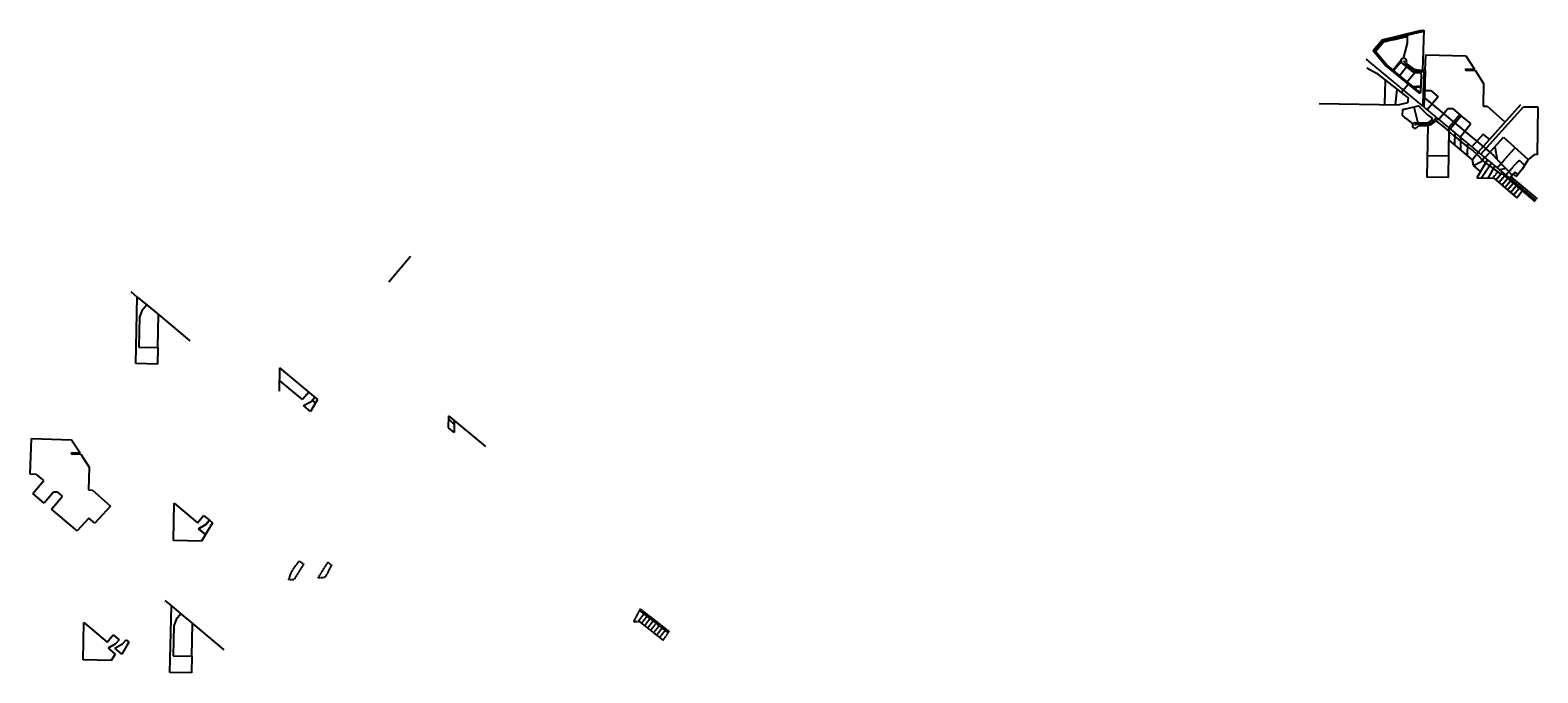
# Model space of a CAD drawing. Header units: feet. Extents: x 1412781 to 1440274, y 318545 to 330265.
import ezdxf

# ---------------------------------------------------------------- set-up
doc = ezdxf.new("R2010")
doc.units = ezdxf.units.FT
doc.header["$MEASUREMENT"] = 0
for name, pattern in [('B', [0.3, 0.25, -0.05]), ('cl', [5, 0.09375, -0.09375, 4.625, -0.09375, 0.09375]), ('D', [0.85, 0.75, -0.1]), ('DASHED', [0.75, 0.5, -0.25]), ('DASHED2', [0.375, 0.25, -0.125]), ('esmtgenex', [1.1, 0.8, -0.3])]:
    doc.linetypes.add(name, pattern=pattern)
for name, color, linetype in [('DV_X_Property_Line', 80, 'Continuous'), ('DV_X_Text', 20, 'Continuous'), ('RW_X_CL', 180, 'cl'), ('RW_X_CL_20', 180, 'cl'), ('RW_X_Esmt_General', 11, 'esmtgenex'), ('RW_X_Esmt_LA', 50, 'esmtlaex'), ('RW_X_Esmt_SH', 50, 'esmtshex'), ('RW_X_Esmt_SW', 11, 'esmtswex'), ('RW_X_Esmt_U', 11, 'esmtuex'), ('RW_X_Fee_RW', 50, 'rowex'), ('RW_X_Right_of_Way', 50, 'rowex'), ('RW_X_Text', 9, 'Continuous'), ('SC_Scratch15', 2, 'Continuous')]:
    doc.layers.add(name, color=color, linetype=linetype)
doc.layers.add('SC_Scratch14', color=7, linetype='Continuous', transparency=0.3)
doc.styles.get("Standard").update_dxf_attribs({"font": 'font31.shx'})
doc.styles.add('Straight-Normal', font='font30.shx', dxfattribs={"height": 0.14})
doc.linetypes.add('esmtlaex', pattern='A,0.75,-0.1,["Ex LA",Straight-Normal,S=1,R=0,X=0,Y=-0.06],-0.55,0.75,-0.3,0.75,-0.3,0.75,-0.3,0.75,-0.3', length=5.6)
doc.linetypes.add('esmtshex', pattern='A,0.75,-0.1,["Ex SH",Straight-Normal,S=1,R=0,X=0,Y=-0.06],-0.55,0.75,-0.3,0.75,-0.3,0.75,-0.3,0.75,-0.3', length=5.6)
doc.linetypes.add('esmtswex', pattern='A,0.75,-0.1,["Ex SW",Straight-Normal,S=1,R=0,X=0,Y=-0.06],-0.55,0.75,-0.3,0.75,-0.3,0.75,-0.3,0.75,-0.3', length=5.6)
doc.linetypes.add('esmtuex', pattern='A,0.75,-0.1,["Ex U",Straight-Normal,S=1,R=0,X=0,Y=-0.06],-0.45,0.75,-0.3,0.75,-0.3,0.75,-0.3,0.75,-0.3', length=5.5)
doc.linetypes.add('rowex', pattern='A,0.75,-0.05,["Ex R/W",Straight-Normal,S=1,R=0,X=0,Y=-0.06],-0.7,0.75,-0.3,0.75,-0.3,0.75,-0.3,0.75,-0.3', length=5.7)

# ---------------------------------------------------------------- blocks, each defined once
blk = doc.blocks.new('A$C1a42ee1a')
at = {"layer": 'SC_Scratch14'}
for p, q in [((0, 1320), (119, 1221)), ((91, 7), (119, 1221)), ((119, 1221), (292, 1077)), ((161, 857), (148, 310)), ((204, 972), (161, 857)), ((292, 1077), (204, 972)), ((292, 1077), (502, 901)), ((490, 303), (502, 901)), ((502, 901), (1075, 422)), ((148, 310), (490, 303)), ((490, 303), (484, 0)), ((484, 0), (91, 7))]:
    blk.add_line(p, q, dxfattribs=at)

msp = doc.modelspace()

# ---------------------------------------------------------------- linework, layer by layer
at = {"layer": 'DV_X_Property_Line'}
for p, q in [((1437894, 330202), (1437889, 330028)), ((1438194, 330265), (1438171, 329538)), ((1437889, 330028), (1437817, 329751)), ((1437622, 329516), (1437778, 329704)), ((1438221, 329536), (1438230, 329813)), ((1438230, 329812), (1438963, 329797)), ((1438963, 329797), (1439117, 329556)), ((1437737, 329420), (1437881, 329593)), ((1437876, 329305), (1438036, 329498)), ((1438958, 329558), (1438957, 329538)), ((1438957, 329538), (1439130, 329536)), ((1438958, 329558), (1439117, 329556)), ((1439130, 329536), (1439284, 329294)), ((1437484, 328908), (1437499, 329352)), ((1437678, 328905), (1437707, 329188)), ((1438209, 329166), (1438323, 329162)), ((1438323, 329162), (1438456, 329052)), ((1439284, 329294), (1439276, 328881)), ((1437807, 328704), (1437812, 328827)), ((1437816, 328903), (1437816, 328903)), ((1438015, 328865), (1438086, 328577)), ((1438200, 328861), (1438205, 329032)), ((1438456, 329052), (1438258, 328813)), ((1438468, 328639), (1438634, 328839)), ((1438634, 328839), (1438716, 328837)), ((1438716, 328837), (1438878, 328702)), ((1439188, 328042), (1439966, 328908)), ((1439234, 328004), (1440013, 328869)), ((1439276, 328881), (1439349, 328879)), ((1439349, 328879), (1439676, 328585)), ((1440013, 328869), (1440274, 328865)), ((1440274, 328865), (1440259, 327991)), ((1437807, 328704), (1437995, 328558)), ((1439052, 328560), (1438878, 328702)), ((1438270, 328526), (1438252, 327585)), ((1439280, 328369), (1439073, 328138)), ((1439396, 328273), (1439280, 328369)), ((1439311, 327940), (1439646, 328312)), ((1439646, 328312), (1440095, 327908)), ((1438990, 327980), (1438998, 328200)), ((1439194, 328038), (1439082, 327903)), ((1438651, 327967), (1438260, 327973)), ((1439100, 327794), (1439082, 327903)), ((1439100, 327794), (1439238, 327870)), ((1439229, 327687), (1439100, 327794)), ((1439355, 327904), (1439161, 327570)), ((1439238, 327870), (1439303, 327947)), ((1439239, 327568), (1439427, 327844)), ((1439491, 327791), (1439363, 327566)), ((1439997, 327735), (1439910, 327632)), ((1440095, 327908), (1439997, 327735)), ((1440213, 327999), (1440095, 327908)), ((1440259, 327991), (1440213, 327999)), ((1438645, 327579), (1438252, 327585)), ((1439161, 327570), (1439473, 327564)), ((1439473, 327564), (1439892, 327209)), ((1439509, 327534), (1439628, 327678)), ((1439565, 327486), (1439666, 327607)), ((1439619, 327441), (1439721, 327562)), ((1439671, 327396), (1439774, 327518)), ((1439723, 327352), (1439826, 327474)), ((1439826, 327644), (1439762, 327567)), ((1439830, 327640), (1439826, 327644)), ((1439859, 327675), (1439830, 327640)), ((1439910, 327632), (1439859, 327675)), ((1439778, 327306), (1439881, 327427)), ((1439831, 327260), (1439934, 327382)), ((1439892, 327209), (1440005, 327361))]:
    msp.add_line(p, q, dxfattribs=at)
at = {"layer": 'DV_X_Property_Line', "color": 247, "linetype": 'B'}
for p, q in [((1439535, 327755), (1439861, 328118)), ((1439692, 327625), (1439933, 327893)), ((1439933, 327893), (1440035, 327802)), ((1439830, 327640), (1439766, 327564)), ((1439881, 327597), (1439830, 327640)), ((1439910, 327632), (1439881, 327597))]:
    msp.add_line(p, q, dxfattribs=at)
at = {"layer": 'DV_X_Property_Line', "color": 247, "linetype": 'DASHED2'}
for p, q in [((1439449, 327565), (1439546, 327681)), ((1439512, 327531), (1439612, 327652))]:
    msp.add_line(p, q, dxfattribs=at)
at = {"layer": 'DV_X_Property_Line', "flags": 128}
msp.add_lwpolyline([(1438411, 328609), (1438449, 328655)], dxfattribs=at)
at = {"layer": 'DV_X_Text'}
msp.add_line((1419322, 325675), (1419718, 326141), dxfattribs=at)
at = {"layer": 'RW_X_CL'}
msp.add_line((1439760, 327569), (1440239, 327163), dxfattribs=at)
at = {"layer": 'RW_X_CL_20'}
for p, q in [((1437953, 329566), (1437900, 329610)), ((1438085, 329516), (1438195, 329512)), ((1438195, 329512), (1438176, 328882)), ((1438221, 328550), (1438035, 328552)), ((1438035, 328552), (1438035, 328527)), ((1438422, 328678), (1438380, 328625))]:
    msp.add_line(p, q, dxfattribs=at)
for centre, radius, start, end in [((1438076, 329822), 275, 205.7279, 230.351), ((1438093, 329736), 220, 230.3514, 268.0008), ((1438224, 328750), 200, 269.2691, 321.4855)]:
    msp.add_arc(centre, radius, start, end, dxfattribs=at)
at = {"layer": 'RW_X_Esmt_General'}
msp.add_line((1439490, 328138), (1439530, 327912), dxfattribs=at)
at = {"layer": 'RW_X_Esmt_LA', "ltscale": 0.65}
for p, q in [((1437437, 330091), (1438127, 330259)), ((1438127, 330259), (1438194, 330265)), ((1437271, 329891), (1437437, 330091)), ((1437271, 329891), (1437506, 329611)), ((1437154, 329578), (1437334, 329482)), ((1437334, 329482), (1437782, 329129)), ((1437506, 329611), (1437907, 329280)), ((1437782, 329129), (1437907, 329280))]:
    msp.add_line(p, q, dxfattribs=at)
at = {"layer": 'RW_X_Esmt_SH', "ltscale": 0.65}
msp.add_line((1437907, 329280), (1438101, 329119), dxfattribs=at)
at = {"layer": 'RW_X_Esmt_SH', "ltscale": 0.65, "flags": 128}
msp.add_lwpolyline([(1437782, 329129), (1437908, 329030), (1437899, 328942), (1437744, 328904)], dxfattribs=at)
at = {"layer": 'RW_X_Esmt_SW', "ltscale": 0.7}
for p, q in [((1437986, 329240), (1438137, 329249)), ((1438009, 329221), (1438136, 329229))]:
    msp.add_line(p, q, dxfattribs=at)
at = {"layer": 'RW_X_Esmt_U', "linetype": 'D', "ltscale": 0.65}
for p, q in [((1437442, 330082), (1438129, 330249)), ((1437450, 330070), (1438131, 330235)), ((1438129, 330249), (1438193, 330255)), ((1438131, 330235), (1438193, 330241)), ((1437277, 329883), (1437442, 330082)), ((1437286, 329873), (1437450, 330070))]:
    msp.add_line(p, q, dxfattribs=at)
at = {"layer": 'RW_X_Esmt_U', "ltscale": 0.65}
for p, q in [((1437313, 329873), (1437461, 330052)), ((1437461, 330052), (1437626, 330092)), ((1437626, 330092), (1437628, 330086)), ((1437628, 330086), (1437893, 330150)), ((1437521, 329626), (1437313, 329873))]:
    msp.add_line(p, q, dxfattribs=at)
at = {"layer": 'RW_X_Esmt_U', "ltscale": 0.65, "flags": 128}
for points in [[(1437521, 329626), (1437627, 329537), (1437785, 329729)], [(1437779, 329690), (1437642, 329525), (1438129, 329122)]]:
    msp.add_lwpolyline(points, dxfattribs=at)
at = {"layer": 'RW_X_Fee_RW', "ltscale": 0.65}
for p, q in [((1437797, 329663), (1437937, 329547)), ((1438221, 329536), (1438205, 329032)), ((1436285, 328927), (1437744, 328904)), ((1437812, 328827), (1437843, 328826))]:
    msp.add_line(p, q, dxfattribs=at)
at = {"layer": 'RW_X_Fee_RW', "linetype": 'DASHED', "ltscale": 0.65, "flags": 128}
msp.add_lwpolyline([(1437877, 329695, 0.222459), (1437890, 329654, 0.03667), (1437916, 329629)], format="xyb", dxfattribs=at)
at = {"layer": 'RW_X_Fee_RW', "ltscale": 0.65, "flags": 128}
for points in [[(1437916, 329629), (1437969, 329586, 0.165771), (1438086, 329541), (1438221, 329536)], [(1437937, 329547, 0.165771), (1438084, 329491), (1438115, 329490, -0.413098), (1438144, 329459), (1438133, 329134, -0.624068), (1438101, 329119)], [(1438035, 328577, 1.73571), (1438078, 328502, -0.267978), (1438121, 328526), (1438244, 328525)], [(1438035, 328577), (1438222, 328575, 0.072401), (1438272, 328582, 0.139434), (1438330, 328622), (1438354, 328651)], [(1438244, 328525, 0.226565), (1438400, 328597), (1438411, 328609)]]:
    msp.add_lwpolyline(points, format="xyb", dxfattribs=at)
msp.add_lwpolyline([(1437843, 328826), (1438094, 328883), (1438120, 328863), (1438261, 328720), (1438354, 328651)], dxfattribs=at)
at = {"layer": 'RW_X_Fee_RW', "ltscale": 0.65}
msp.add_arc((1437828, 329702), 50, 351.7838, 231.1488, dxfattribs=at)
at = {"layer": 'RW_X_Right_of_Way', "ltscale": 0.65}
for p, q in [((1439609, 327655), (1439741, 327545)), ((1439741, 327546), (1440220, 327140)), ((1439781, 327590), (1440259, 327186))]:
    msp.add_line(p, q, dxfattribs=at)
at = {"layer": 'SC_Scratch14'}
for p, q in [((1439666, 327737), (1439583, 327718)), ((1415394, 320960), (1415406, 321638)), ((1415406, 321638), (1415831, 321283)), ((1415831, 321283), (1415943, 321417)), ((1415943, 321417), (1416052, 321327)), ((1415849, 321174), (1415987, 321249)), ((1415987, 321249), (1415849, 321174)), ((1415977, 321067), (1415849, 321174)), ((1415849, 321174), (1415977, 321067)), ((1416069, 321223), (1415977, 321067)), ((1415987, 321249), (1416052, 321327)), ((1416052, 321327), (1415987, 321249)), ((1416052, 321327), (1416104, 321283)), ((1416104, 321283), (1416069, 321223)), ((1415908, 320948), (1415394, 320960)), ((1415977, 321067), (1415908, 320948)), ((1415238, 319866), (1415357, 319766)), ((1415328, 318552), (1415357, 319766)), ((1415357, 319766), (1415529, 319622)), ((1415441, 319517), (1415398, 319403)), ((1415529, 319622), (1415441, 319517)), ((1415529, 319622), (1415739, 319447)), ((1413746, 318783), (1413758, 319461)), ((1413758, 319461), (1414183, 319106)), ((1414183, 319106), (1414295, 319240)), ((1414295, 319240), (1414404, 319150)), ((1415398, 319403), (1415386, 318855)), ((1415728, 318848), (1415739, 319447)), ((1415739, 319447), (1416312, 318968)), ((1414339, 319072), (1414201, 318997)), ((1414201, 318997), (1414329, 318889)), ((1414326, 318997), (1414465, 319072)), ((1414455, 318889), (1414326, 318997)), ((1414404, 319150), (1414339, 319072)), ((1414546, 319046), (1414455, 318889)), ((1414465, 319072), (1414530, 319150)), ((1414530, 319150), (1414582, 319106)), ((1414582, 319106), (1414546, 319046)), ((1414260, 318771), (1413746, 318783)), ((1414329, 318889), (1414260, 318771)), ((1415386, 318855), (1415728, 318848)), ((1415728, 318848), (1415722, 318545)), ((1415722, 318545), (1415328, 318552))]:
    msp.add_line(p, q, dxfattribs=at)
at = {"layer": 'SC_Scratch15', "color": 30, "linetype": 'DASHED2'}
for p, q in [((1439491, 327791), (1439476, 327765)), ((1417593, 320460), (1417690, 320586)), ((1417690, 320586), (1417767, 320527)), ((1417496, 320243), (1417544, 320378)), ((1417544, 320378), (1417593, 320460)), ((1417767, 320527), (1417589, 320244)), ((1418033, 320279), (1418211, 320562)), ((1418262, 320484), (1418156, 320282)), ((1418211, 320562), (1418276, 320511)), ((1418276, 320511), (1418262, 320484)), ((1417589, 320244), (1417496, 320243)), ((1418156, 320282), (1418033, 320279)), ((1423903, 319710), (1423782, 319480)), ((1423782, 319480), (1423892, 319482)), ((1423869, 319482), (1423973, 319618)), ((1424141, 319489), (1423889, 319683)), ((1423892, 319482), (1424324, 319142)), ((1424160, 319512), (1423903, 319710)), ((1423933, 319450), (1424029, 319575)), ((1423988, 319407), (1424084, 319532)), ((1424043, 319364), (1424141, 319489)), ((1424415, 319274), (1424141, 319489)), ((1424432, 319298), (1424160, 319512)), ((1424097, 319321), (1424195, 319446)), ((1424152, 319278), (1424250, 319403)), ((1424207, 319235), (1424305, 319360)), ((1424262, 319191), (1424360, 319317)), ((1424324, 319142), (1424432, 319298))]:
    msp.add_line(p, q, dxfattribs=at)
at = {"layer": 'SC_Scratch15', "color": 30}
for p, q in [((1417327, 324108), (1417319, 323683)), ((1417748, 323529), (1417323, 323883)), ((1417327, 324108), (1418021, 323529)), ((1417860, 323663), (1417748, 323529)), ((1417765, 323420), (1417904, 323495)), ((1417894, 323312), (1417765, 323420)), ((1418021, 323529), (1417894, 323312)), ((1417904, 323495), (1417969, 323572)), ((1417928, 323524), (1417967, 323482)), ((1417967, 323482), (1417985, 323469)), ((1420409, 323011), (1420414, 323235)), ((1420413, 323170), (1420514, 323074)), ((1421088, 322671), (1420414, 323235)), ((1420515, 323150), (1420511, 322926)), ((1420511, 322926), (1420409, 323011))]:
    msp.add_line(p, q, dxfattribs=at)
at = {"layer": 'SC_Scratch15', "color": 32}
for p, q in [((1412781, 322169), (1412804, 322816)), ((1412804, 322816), (1413536, 322797)), ((1413536, 322797), (1413690, 322556)), ((1413530, 322559), (1413690, 322556)), ((1413530, 322559), (1413530, 322539)), ((1413530, 322539), (1413703, 322535)), ((1413703, 322535), (1413856, 322293)), ((1413856, 322293), (1413846, 321880)), ((1412894, 322165), (1412781, 322169)), ((1412828, 321816), (1413027, 322054)), ((1413027, 322054), (1412894, 322165)), ((1413037, 321641), (1412828, 321816)), ((1413204, 321841), (1413037, 321641)), ((1413171, 321529), (1413370, 321767)), ((1413285, 321839), (1413204, 321841)), ((1413370, 321767), (1413285, 321839)), ((1413846, 321880), (1413919, 321878)), ((1413919, 321878), (1414245, 321583)), ((1413639, 321138), (1413171, 321529)), ((1414245, 321583), (1413963, 321272)), ((1413848, 321368), (1413639, 321138)), ((1413963, 321272), (1413848, 321368))]:
    msp.add_line(p, q, dxfattribs=at)
at = {"layer": 'SC_Scratch15', "color": 30, "linetype": 'DASHED2'}
msp.add_circle((1439165, 328003), 1.9, dxfattribs=at)

# ---------------------------------------------------------------- block references
at = {"layer": 'SC_Scratch14'}
msp.add_blockref('A$C1a42ee1a', (1414616, 324177), dxfattribs=at)

# ---------------------------------------------------------------- texts
at = {"layer": 'DV_X_Text', "char_height": 2, "attachment_point": 2, "rotation": 320.5026}
for s, width, insert in [('LOT 4\\PHOLSTAD PROPERTIES, LLC\\P1415 COMMERCE DR.\\POR 708-1590\\PH4333200400', 54.25, (1437580, 329832)), ('BRANDON J. & NICOLE BREWER\\P2266 KISHLER ST.\\POR 647-2590\\PH4303301400', 54.25, (1437356, 329436)), ('GARY L. & CHRISTY J. WIBBELER\\P2296 KISHLER ST.\\POR 686-1007\\PH4303301300', 54.25, (1437447, 329378)), ('LOT 3\\PSIERRA PROPERTIES, LLC\\P 1407 COMMERCE DR.\\POR 303-152\\PH4333200300', 54.25, (1437733, 329562)), ('LOT 2\\PSIERRA PROPERTIES, LLC\\P COMMERCE DR.\\POR 303-152\\PH4333200200', 54.25, (1437885, 329441)), ('DAVID A. SUDHOFF\\P2320 KISHLER ST.\\POR 658-1791\\PH4303301200', 54.25, (1437600, 329249)), ('LOT 1\\PSCOTT MOELL\\P 1401 COMMERCE DR.\\POR 267-868\\PH4333200100', 54.25, (1438085, 329154)), ('PEOPLES BANK COMPANY\\P1510 KISHLER ST.\\POR 495-2625\\PH4303300100', 54.25, (1437819, 329082)), ('STATE OF OHIO\\POR 222-428\\PH4303300200', 54.25, (1437945, 328977)), ('COLE RA ST. MARYS, OH, LLC \\PXXXX\\POR 529-1035\\PK3262300200', 54.25, (1438111, 328847)), ('PT. LOT 9\\PJAY PETROLEUM, INC\\P 1300 INDIANA AVE.\\POR 707-5865\\PK3206208601', 54.25, (1438247, 328917)), ('\\PJAY PETROLEUM, INC\\P 1300 INDIANA AVE.\\POR 707-5865\\PH4303300901', 54.25, (1438276, 329001)), ('PT. LOT 9\\PST. MARYS SQUARE BUSINESS COMPLEX, LLC\\P XXXX.\\POR 692-1555\\PK3206208600', 49.8, (1438466, 328850)), ('COLE RA ST. MARYS, OH, LLC \\PXXXX\\POR 529-1035\\PK3262300200', 54.25, (1438197, 328749)), ('PT. LOT 9\\PMCDONALDS REAL ESTATE COMPANY \\P 1206 INDIANA AVE.\\POR 601-673\\PK3206208602', 53.82, (1438637, 328710)), ('GRANDE ASSET OWNERSHIP, LLC 1209 INDIANA AVE.\\POR 709-4298\\PK3206202700', 54.25, (1438520, 328514)), ('PT. LOTS 7 & 8\\PBB BUILDING COMPANY OF WESTERN OHIO, LLC \\P XXXX\\POR 605-394\\PK3206208800', 51.12, (1438875, 328506)), ('PT. LOTS 6 & 7\\PST. MARYS SQUARE BUSINESS COMPLEX, LLC \\P 1170 INDIANA AVE.\\POR 692-1555\\PK3206208400', 44.28, (1438979, 328419)), ('PT. LOTS 6 & 7\\PST. MARYS SQUARE BUSINESS COMPLEX, LLC \\P 1170 INDIANA AVE.\\POR 692-1555\\PK3206208400', 44.28, (1439087, 328329)), ('LAWRENCE & KELLY KILL\\P 1201 INDIANA AVE.\\POR 21-302\\PK3206202800', 43.68, (1438819, 328233)), ('LAWRENCE & KELLY KILL\\P 1201 INDIANA AVE.\\POR 21-302\\PK3206202900', 43.68, (1438957, 328153)), ('NANCY L. HILE\\P 1149 INDIANA AVE.\\POR 708-247\\PK3206203100', 43.68, (1439093, 328028)), ('PT. LOT 6\\PM. STROH COMMERCIAL PROPERTIES, LLC\\P 1166 INDIANA AVE.\\POR 638-838\\PK3206208402', 51.12, (1439212, 328225)), ('PT. LOT 6\\PKELLY W. WILSON\\P 1160 INDIANA AVE.\\POR 708-4684\\PK3206208401', 51.12, (1439303, 328144)), ('PT. LOTS 1-5\\PST. MARYS SENIOR APARTMENTS, LP\\P XXXX\\POR 679-1713\\PK3206208502', 54.71, (1439376, 328083)), ('PT. LOTS 4  & 5\\PLIVING HOPE ASSEMBLY OF GOD OF ST. MARYS, OHIO, INC\\P 1130 INDIANA AVENUE \\POR 90-221\\PK3206208500', 47.57, (1439479, 327997)), ('CHRIS M. & HEATHER M. BEHR\\P 1145 INDIANA AVE.\\POR 665-2641\\PK3206203200', 43.68, (1439220, 327916)), ('MICHAEL L. GIBSON\\P 1141 INDIANA AVE.\\POR 613-562\\PK3206203201', 39.03, (1439278, 327875)), ('DAVID A. THOMAS\\P 1137 INDIANA AVE.\\POR 500-2241\\PK3206203400', 39.03, (1439352, 327792)), ('ALYSSA BURD\\P 1135 INDIANA AVE.\\POR 704-1117\\PK3206203300', 39.03, (1439406, 327746)), ('PT. LOTS 1-4\\PLIVING HOPE ASSEMBLY OF GOD OF ST. MARYS, OHIO, INC\\P 1130 INDIANA AVENUE \\POR 90-221\\PK3206208501', 47.57, (1439677, 327808)), ('LOT 1\\PWARREN L. & MICHELLE A. HALBERT\\P 1131 INDIANA AVE.\\POR 91-1065\\PK3206203600', 39.03, (1439498, 327678)), ('PT. LOT 2\\PWARREN L. & MICHELLE A. HALBERT\\P 1131 INDIANA AVE.\\POR 91-1065\\PK3206203700', 39.03, (1439556, 327637)), ('LOT 3 & PT. LOT 2\\PMACKIE PROPERTIES, LLC\\P 1127 INDIANA AVENUE \\POR 720-324\\PK3206203800', 47.57, (1439602, 327586)), ('LOT 4 & PT. LOT 5\\PJEDIDIAH J. HERZOG\\P 1123 INDIANA AVENUE \\POR 698-2036\\PK3206203900', 47.57, (1439656, 327541)), ('PT. LOT 5\\PCODY A. & ASHLEY E. WALLACE \\P 1119 INDIANA AVENUE \\POR 717-5218\\PK3206204000', 47.57, (1439710, 327498)), ('PT. LOT 6\\PCOLLIN G. BOERGER\\P 1115 INDIANA AVENUE \\POR 697-5505\\PK3206204100', 47.57, (1439768, 327457)), ('PT. LOTS 1 & 2\\PLIVING HOPE ASSEMBLY OF GOD OF ST. MARYS, OHIO, INC\\P 1118 INDIANA AVENUE \\POR 90-221\\PK3206208503', 47.57, (1439787, 327710)), ('PT. LOT 1 \\PWYATT J. KAYSER\\P 1114 INDIANA AVENUE \\POR 719-1498\\PK3205605300', 47.57, (1439851, 327606)), ('JEFFERY & JOSHUA HUGHES\\P 1110 INDIANA AVENUE \\POR 721-4517\\PK3205605700', 47.57, (1439972, 327491)), ('LOT 7 AND PT. LOT 6\\PAMANDA R. & CHRISTOPHER DYSERT\\P 1111 INDIANA AVENUE \\POR 682-1058\\PK3206204200', 53.15, (1439815, 327407)), ('LOT 8\\PRICHARD & CATHY D. THISTLETHWAITE\\P 1107 INDIANA AVENUE \\POR 551-818\\PK3206204300', 55.91, (1439866, 327361))]:
    msp.add_mtext_dynamic_manual_height_columns(s, width=width, gutter_width=1, heights=[23.3], dxfattribs=dict(at, insert=insert))
at = {"layer": 'RW_X_Text', "insert": (1439513, 327998), "char_height": 2, "attachment_point": 2, "rotation": 280.1257}
msp.add_mtext_dynamic_manual_height_columns('EX. INGRESS/EGRESS ESMT', width=54.71, gutter_width=1, heights=[23.3], dxfattribs=at)

# ---------------------------------------------------------------- next in the draw order: texts
at = {"layer": 'DV_X_Text', "insert": (1438701, 328333), "char_height": 2, "attachment_point": 2, "rotation": 320.5026, "bg_fill": 3, "box_fill_scale": 1.5, "bg_fill_color": 256, "bg_fill_transparency": 0}
msp.add_mtext_dynamic_manual_height_columns('MICHAEL F. & KASSANDRA R. GIBERT\\P 1203 & 1205 INDIANA AVE.\\POR 711-847\\PK3206203000', width=54.63, gutter_width=1, heights=[13.1], dxfattribs=at)

# ---------------------------------------------------------------- next in the draw order: linework, layer by layer
at = {"layer": 'DV_X_Property_Line', "color": 247, "linetype": 'B'}
msp.add_line((1438848, 328728), (1438649, 328489), dxfattribs=at)
at = {"layer": 'DV_X_Property_Line'}
for p, q in [((1438878, 328702), (1438680, 328463)), ((1438859, 328315), (1439052, 328560)), ((1438645, 327579), (1438659, 328481)), ((1438761, 328397), (1438757, 328173)), ((1438864, 328311), (1438861, 328087)), ((1439082, 327903), (1438656, 328257))]:
    msp.add_line(p, q, dxfattribs=at)
at = {"layer": 'RW_X_CL'}
msp.add_line((1437143, 329737), (1439760, 327569), dxfattribs=at)
at = {"layer": 'RW_X_Esmt_SH', "ltscale": 0.65, "flags": 128}
for points in [[(1438205, 329032), (1439432, 328016), (1439807, 327620)], [(1438411, 328609), (1438543, 328512), (1438659, 328416), (1438760, 328321)], [(1438760, 328326), (1438996, 328131), (1439086, 328069), (1439164, 328004), (1439301, 327858), (1439545, 327682), (1439597, 327641)]]:
    msp.add_lwpolyline(points, dxfattribs=at)

# ---------------------------------------------------------------- next in the draw order: texts
at = {"layer": 'DV_X_Text', "insert": (1438613, 328408), "char_height": 2, "attachment_point": 2, "rotation": 320.5026}
msp.add_mtext_dynamic_manual_height_columns('GRANDE ASSET OWNERSHIP, LLC 1209 INDIANA AVE.\\POR 709-4298\\PK3206202700', width=54.25, gutter_width=1, heights=[23.3], dxfattribs=at)

doc.saveas('drawing.dxf')
